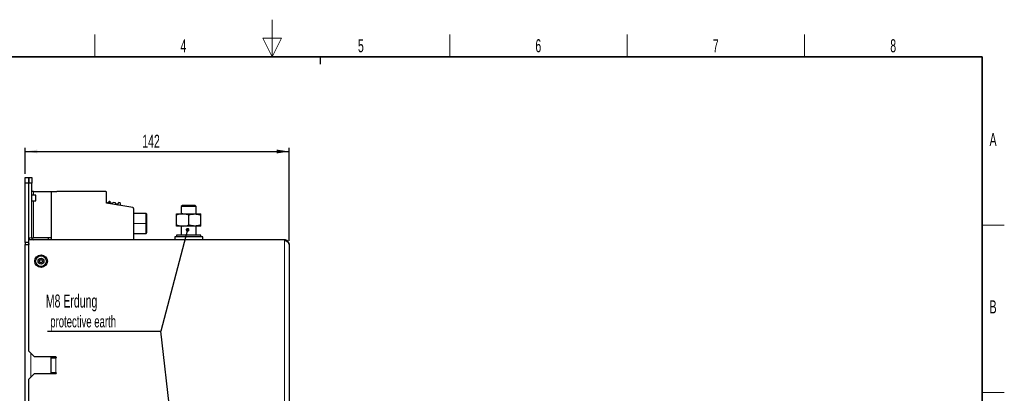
# Model space of a CAD drawing. Header units: millimetres. Extents: x 5 to 418, y 2 to 292.
# Tile 15 of 15: x 149 to 414, y 192 to 292. Entities that reach past the tile are written whole.
import ezdxf

# ---------------------------------------------------------------- set-up
doc = ezdxf.new("R2010")
doc.units = ezdxf.units.MM
doc.layers.add('SLD-0', color=7, linetype='Continuous')
doc.styles.add('SLDTEXTSTYLE0', font='TXT', dxfattribs={"width": 0.605})
doc.dimstyles.new('SLDDIMSTYLE2', dxfattribs={"dimtxt": 3.5, "dimasz": 3.302, "dimexe": 0, "dimexo": 0.0625, "dimgap": 0.875, "dimtad": 1, "dimdec": 1, "dimlfac": 2, "dimrnd": 1e-09, "dimzin": 12, "dimdsep": 46, "dimtxsty": 'SLDTEXTSTYLE0', "dimsah": 1, "dimcen": 0.09, "dimadec": 0, "dimazin": 3, "dimtfac": 1, "dimtdec": 1, "dimtofl": 0, "dimtmove": 0, "dimatfit": 3, "dimfxl": 1, "dimfrac": 2, "dimtolj": 1, "dimtzin": 12, "dimarcsym": 0})
doc.dimstyles.new('SLDDIMSTYLE4', dxfattribs={"dimtxt": 0.18, "dimasz": 1.016, "dimexe": 0, "dimexo": 0.0625, "dimgap": 0, "dimtad": 0, "dimtih": 1, "dimtoh": 1, "dimdec": 0, "dimrnd": 1e-09, "dimzin": 0, "dimdsep": 46, "dimtxsty": 'Standard', "dimblk1": 'DOT', "dimblk2": 'DOT', "dimsah": 1, "dimcen": 0.09, "dimadec": 0, "dimazin": 0, "dimtfac": 1.016, "dimtdec": 0, "dimtofl": 0, "dimtmove": 0, "dimatfit": 3, "dimldrblk": 'DOT', "dimfxl": 1, "dimfrac": 2, "dimtolj": 1, "dimtzin": 0, "dimarcsym": 0})

# ---------------------------------------------------------------- blocks, each defined once
blk = doc.blocks.new('_D_7')
at = {"layer": 'SLD-0', "color": 7}
for p, q in [((150.52, 251.05), (150.52, 258.04)), ((150.52, 257.04), (221.53, 257.04)), ((221.53, 233.05), (221.53, 258.04))]:
    blk.add_line(p, q, dxfattribs=at)
for points in [[(150.52, 257.04), (153.83, 256.53), (153.83, 257.55)], [(221.53, 257.04), (218.23, 257.55), (218.23, 256.53)]]:
    blk.add_solid(points, dxfattribs=at)
at = {"layer": 'SLD-0', "color": 7, "insert": (182.02, 261.55), "char_height": 3.5, "attachment_point": 1, "style": 'SLDTEXTSTYLE0'}
blk.add_mtext('142', dxfattribs=at)
blk = doc.blocks.new('SW_NOTE_0_1')
at = {"layer": 'SLD-0', "color": 0}
blk.add_line((-30.46, 0), (0, 0), dxfattribs=at)
blk.add_line((-30.46, 0), (0, 0), dxfattribs=at)
at = {"layer": 'SLD-0', "color": 0, "attachment_point": 1, "style": 'SLDTEXTSTYLE0'}
for s, insert, char_height in [('M8 Erdung', (-30.95, 9.84), 3.5), ('protective earth', (-29.76, 4.17), 3.175)]:
    blk.add_mtext(s, dxfattribs=dict(at, insert=insert, char_height=char_height))
blk = doc.blocks.new('_Dot')
at = {"color": 0, "linetype": 'ByBlock', "lineweight": -2}
blk.add_line((-0.5, 0), (-1, 0), dxfattribs=at)
at = {"color": 0, "linetype": 'ByBlock', "const_width": 0.5}
blk.add_lwpolyline([(-0.25, 0, 1), (0.25, 0, 1)], format="xyb", close=True, dxfattribs=at)

msp = doc.modelspace()

# ---------------------------------------------------------------- linework, layer by layer
at = {"color": 7, "linetype": 'Continuous', "lineweight": 25}
for p, q in [((150.5248, 250.0453), (151.5248, 250.0453)), ((150.5248, 248.5453), (150.5248, 250.0453)), ((151.5248, 250.0453), (151.5248, 248.5453)), ((151.5298, 250.0453), (152.2798, 250.0453)), ((151.5298, 248.5453), (151.5298, 250.0453)), ((152.2798, 250.0453), (152.2798, 248.5453)), ((151.5248, 248.5453), (150.5248, 248.5453)), ((150.5248, 232.5453), (150.5248, 248.5453)), ((151.5248, 232.5453), (151.5248, 248.5453)), ((151.5298, 233.7953), (151.5298, 248.5453)), ((152.2798, 248.5453), (151.5298, 248.5453)), ((152.2798, 233.7953), (152.2798, 248.5453)), ((151.5298, 245.2828), (151.5248, 245.2828)), ((151.5248, 243.8078), (151.5298, 243.8078)), ((152.7798, 246.2953), (152.2798, 246.2953)), ((153.4191, 245.2828), (152.2798, 245.2828)), ((152.2798, 243.8078), (153.4191, 243.8078)), ((152.7798, 246.2953), (157.5298, 246.2953)), ((153.4191, 243.8078), (153.4191, 245.2828)), ((157.5298, 246.2953), (159.0298, 246.2953)), ((157.5298, 246.2953), (157.5298, 233.7953)), ((172.1798, 246.2953), (159.0298, 246.2953)), ((172.4298, 243.1837), (172.4298, 246.0453)), ((179.4732, 241.9418), (172.4298, 243.1837)), ((172.5516, 243.1623), (173.195, 243.7216)), ((173.195, 243.7216), (173.3177, 243.6817)), ((174.0535, 243.0954), (173.2677, 243.2339)), ((173.3177, 243.6817), (173.3125, 243.3824)), ((173.9682, 242.9125), (174.2064, 243.4235)), ((174.2064, 243.4235), (174.7432, 243.3288)), ((174.7432, 243.3288), (174.7923, 242.7672)), ((175.4828, 242.8434), (174.7747, 242.9682)), ((175.4828, 242.8433), (175.5001, 242.9418)), ((175.6409, 242.6175), (175.4828, 242.8433)), ((175.5001, 242.9418), (175.747, 243.406)), ((175.747, 243.406), (176.083, 243.3467)), ((176.2299, 242.5137), (176.083, 243.3467)), ((179.6798, 241.6956), (179.6798, 233.2953)), ((192.8298, 242.5453), (192.5298, 242.2453)), ((192.5298, 242.2453), (192.5298, 240.2453)), ((195.2656, 242.2453), (192.5298, 242.2453)), ((195.1553, 242.5453), (192.8298, 242.5453)), ((196.2298, 242.5453), (195.1553, 242.5453)), ((196.5298, 242.2453), (195.2656, 242.2453)), ((196.5298, 242.2453), (196.2298, 242.5453)), ((196.5298, 240.2453), (196.5298, 242.2453)), ((183.0298, 240.3953), (179.6798, 240.3953)), ((183.2798, 240.1453), (183.0298, 240.3953)), ((183.0298, 237.6953), (183.0298, 240.3953)), ((183.2798, 237.6953), (183.2798, 240.1453)), ((191.2792, 237.2856), (191.2792, 239.955)), ((191.2798, 240.2453), (192.9057, 240.2453)), ((191.2804, 237.2856), (191.2804, 239.955)), ((192.9057, 240.2453), (196.1557, 240.2453)), ((194.5311, 237.2856), (194.5311, 239.955)), ((196.1557, 240.2453), (197.7798, 240.2453)), ((197.7804, 237.2856), (197.7804, 239.955)), ((183.0298, 234.9953), (183.0298, 237.6953)), ((183.2798, 235.2453), (183.2798, 237.6953)), ((192.9057, 236.9953), (191.2798, 236.9953)), ((192.5298, 236.9953), (192.5298, 234.4953)), ((196.1557, 236.9953), (192.9057, 236.9953)), ((197.7798, 236.9953), (196.1557, 236.9953)), ((196.5298, 234.4953), (196.5298, 236.9953)), ((151.5298, 203.2953), (151.5298, 233.2953)), ((220.2798, 233.2953), (151.5298, 233.2953)), ((152.2798, 233.7953), (152.7798, 233.7953)), ((157.5298, 233.7953), (152.7798, 233.7953)), ((156.7298, 233.7953), (156.7298, 233.2953)), ((157.5298, 233.7953), (157.5298, 233.2953)), ((179.6798, 234.9953), (183.0298, 234.9953)), ((183.0298, 234.9953), (183.2798, 235.2453)), ((190.7798, 234.0953), (190.7798, 233.2953)), ((198.2798, 234.0953), (190.7798, 234.0953)), ((191.2798, 234.4953), (191.2798, 234.0953)), ((197.7798, 234.4953), (191.2798, 234.4953)), ((197.7798, 234.0953), (197.7798, 234.4953)), ((198.2798, 233.2953), (198.2798, 234.0953)), ((151.5248, 232.5453), (150.5248, 232.5453)), ((150.5248, 232.5453), (150.5248, 232.0453)), ((150.5248, 232.0453), (151.5298, 232.0453)), ((150.5248, 148.0453), (150.5248, 232.0453)), ((151.5248, 232.2953), (151.5248, 232.5453)), ((151.5298, 232.2953), (151.5248, 232.2953)), ((151.5248, 232.2953), (151.5248, 232.0453)), ((221.5248, 232.2953), (221.458, 232.2953)), ((221.5248, 232.2953), (221.5248, 232.0704)), ((221.5298, 232.0453), (221.5298, 148.0453)), ((221.5298, 228.981), (221.5361, 228.981)), ((151.5298, 203.2953), (153.0298, 201.7953)), ((158.7798, 201.7953), (153.0298, 201.7953)), ((157.5248, 197.2953), (157.5248, 201.7953)), ((157.5298, 197.5453), (157.5298, 201.5453)), ((157.5298, 201.5453), (158.7798, 201.5453)), ((153.0298, 197.2953), (151.5298, 195.7953)), ((153.0298, 197.2953), (158.7798, 197.2953)), ((158.7798, 197.5453), (157.5298, 197.5453)), ((151.5298, 184.2953), (151.5298, 195.7953))]:
    msp.add_line(p, q, dxfattribs=at)
at = {"color": 7, "linetype": 'Continuous', "lineweight": 18}
for p, q in [((152.7798, 245.2828), (152.7798, 246.2953)), ((152.7798, 233.7953), (152.7798, 243.8078)), ((179.6798, 237.6953), (183.0298, 237.6953)), ((183.0298, 237.6953), (183.2798, 237.6953)), ((152.2798, 233.7953), (151.5298, 233.7953)), ((220.2798, 233.2953), (220.2798, 146.7953)), ((152.0248, 202.8003), (152.0248, 196.2903)), ((158.7798, 201.5453), (158.7798, 197.5453))]:
    msp.add_line(p, q, dxfattribs=at)
at = {"color": 7, "linetype": 'Continuous', "lineweight": 25}
for radius in [1.7, 1.45, 0.7875, 0.4375]:
    msp.add_circle((154.7798, 227.5453), radius, dxfattribs=at)
for centre, radius, start, end in [((172.1797, 246.0452), 0.2501, 0.015498, 89.98445), ((173.1892, 242.9751), 0.1578, 111.408497, 142.199312), ((173.0275, 243.3874), 0.285, 291.408466, 359.00046), ((179.4298, 241.6955), 0.25, 0.006093, 79.997522), ((152.7798, 233.7953), 1.25, 180, 203.578178), ((152.7798, 233.7953), 0.5, 180, 270), ((158.7798, 201.6703), 0.125, 270, 90), ((158.7798, 197.4203), 0.125, 270, 90)]:
    msp.add_arc(centre, radius, start, end, dxfattribs=at)
for points, knots in [([(191.2792, 239.955), (191.2793, 240.0362), (191.2795, 240.1999), (191.2797, 240.2301), (191.2798, 240.2453)], [0, 0, 0, 0, 0.49545796, 1, 1, 1, 1]), ([(191.2798, 240.2453), (191.2798, 240.245), (191.2799, 240.2423), (191.2801, 240.1789), (191.2803, 240.0301), (191.2804, 239.955)], [0, 0, 0, 0, 0.07007691, 0.53077766, 1, 1, 1, 1]), ([(192.9057, 240.2453), (192.8672, 240.245), (192.5755, 240.2423), (192.0254, 240.1789), (191.5303, 240.0301), (191.2804, 239.955)], [0, 0, 0, 0, 0.07007691, 0.53077766, 1, 1, 1, 1]), ([(194.5311, 239.955), (194.2671, 240.0362), (193.7343, 240.1999), (193.1836, 240.2301), (192.9057, 240.2453)], [0, 0, 0, 0, 0.49545796, 1, 1, 1, 1]), ([(194.5311, 239.955), (194.6512, 239.9929), (194.975, 240.0951), (195.5165, 240.2163), (195.9418, 240.2356), (196.1557, 240.2453)], [0, 0, 0, 0, 0.22660098, 0.61082089, 1, 1, 1, 1]), ([(196.1557, 240.2453), (196.2901, 240.2418), (196.8399, 240.2272), (197.3756, 240.0722), (197.7804, 239.955)], [0, 0, 0, 0, 0.24436583, 1, 1, 1, 1]), ([(197.7804, 239.955), (197.7803, 240.0362), (197.7801, 240.1999), (197.7799, 240.2301), (197.7798, 240.2453)], [0, 0, 0, 0, 0.49545796, 1, 1, 1, 1]), ([(191.2798, 236.9953), (191.2798, 236.9957), (191.2797, 236.9983), (191.2795, 237.0617), (191.2793, 237.2105), (191.2792, 237.2856)], [0, 0, 0, 0, 0.07007691, 0.53077766, 1, 1, 1, 1]), ([(191.2804, 237.2856), (191.2803, 237.2045), (191.2801, 237.0407), (191.2799, 237.0105), (191.2798, 236.9953)], [0, 0, 0, 0, 0.49545796, 1, 1, 1, 1]), ([(191.2804, 237.2856), (191.5444, 237.2045), (192.0771, 237.0407), (192.6279, 237.0105), (192.9057, 236.9953)], [0, 0, 0, 0, 0.49545796, 1, 1, 1, 1]), ([(192.9057, 236.9953), (192.9443, 236.9957), (193.236, 236.9983), (193.7861, 237.0617), (194.2812, 237.2105), (194.5311, 237.2856)], [0, 0, 0, 0, 0.07007691, 0.53077766, 1, 1, 1, 1]), ([(196.1557, 236.9953), (195.9447, 237.0048), (195.5194, 237.0238), (194.9777, 237.1446), (194.6512, 237.2477), (194.5311, 237.2856)], [0, 0, 0, 0, 0.38389994, 0.77339952, 1, 1, 1, 1]), ([(197.7804, 237.2856), (197.3756, 237.1685), (196.8399, 237.0134), (196.2901, 236.9989), (196.1557, 236.9953)], [0, 0, 0, 0, 0.75563417, 1, 1, 1, 1]), ([(197.7798, 236.9953), (197.7798, 236.9957), (197.7799, 236.9983), (197.7801, 237.0617), (197.7803, 237.2105), (197.7804, 237.2856)], [0, 0, 0, 0, 0.07007691, 0.53077766, 1, 1, 1, 1]), ([(220.2798, 233.2953), (220.4467, 233.1892), (220.7806, 232.9768), (221.199, 232.6582), (221.4783, 232.3476), (221.5131, 232.1434), (221.5298, 232.0453)], [0, 0, 0, 0, 0.25469489, 0.50958673, 0.7644797, 1, 1, 1, 1])]:
    msp.add_open_spline(points, degree=3, knots=knots, dxfattribs=at)
msp.add_open_spline([(221.5298, 232.0453), (221.511, 232.2091), (221.4734, 232.5367), (221.1844, 232.9499), (220.7712, 233.2389), (220.4436, 233.2765), (220.2798, 233.2953)], degree=3, dxfattribs=at)
at = {"layer": 'SLD-0', "lineweight": 18}
for p, q in [((217, 292.5), (217, 282.5)), ((169.25, 282.5), (169.25, 288.5)), ((219.5, 287.5), (214.5, 287.5)), ((214.5, 287.5), (217, 282.5)), ((217, 282.5), (219.5, 287.5)), ((264.75, 282.5), (264.75, 288.5)), ((312.5, 282.5), (312.5, 288.5)), ((360.25, 282.5), (360.25, 288.5)), ((408, 237.25), (414, 237.25)), ((408, 192.25), (414, 192.25))]:
    msp.add_line(p, q, dxfattribs=at)
at = {"layer": 'SLD-0', "lineweight": 35}
for p, q in [((408, 282.5), (26, 282.5)), ((408, 12), (408, 282.5))]:
    msp.add_line(p, q, dxfattribs=at)
at = {"layer": 'SLD-0'}
msp.add_line((230, 280.5), (230, 282.5), dxfattribs=at)
msp.add_line((230, 280.5), (230, 282.5), dxfattribs=at)

# ---------------------------------------------------------------- block references
at = {"layer": 'SLD-0', "color": 7}
msp.add_blockref('SW_NOTE_0_1', (187.0214, 208.7332), dxfattribs=at)

# ---------------------------------------------------------------- texts
at = {"layer": 'SLD-0', "char_height": 3.5, "attachment_point": 2, "style": 'SLDTEXTSTYLE0'}
for s, insert in [('4', (193.1027, 287.243)), ('5', (240.8527, 287.243)), ('6', (288.6027, 287.243)), ('7', (336.3527, 287.243)), ('8', (384.1027, 287.243)), ('A', (410.9816, 262.0011)), ('B', (410.9816, 217.0011))]:
    msp.add_mtext(s, dxfattribs=dict(at, insert=insert))

# ---------------------------------------------------------------- dimensions: what is measured, and where the dimension line sits
at = {"layer": 'SLD-0', "color": 7}
dim = msp.add_linear_dim(base=(221.5298, 257.0372), p1=(150.5248, 250.0453), p2=(221.5298, 232.0453), dimstyle='SLDDIMSTYLE2', dxfattribs=at)
dim.commit()
dim.dimension.update_dxf_attribs({"geometry": '_D_7', "text_midpoint": (186.0273, 257.0372), "dimtype": 160})

# ---------------------------------------------------------------- leaders
for points in [[(194.2237, 235.9766), (187.0214, 208.7332)], [(194.4002, 144.2055), (187.0214, 208.7332)]]:
    msp.add_leader(points, dimstyle='SLDDIMSTYLE4', dxfattribs=at)

doc.saveas('drawing.dxf')
